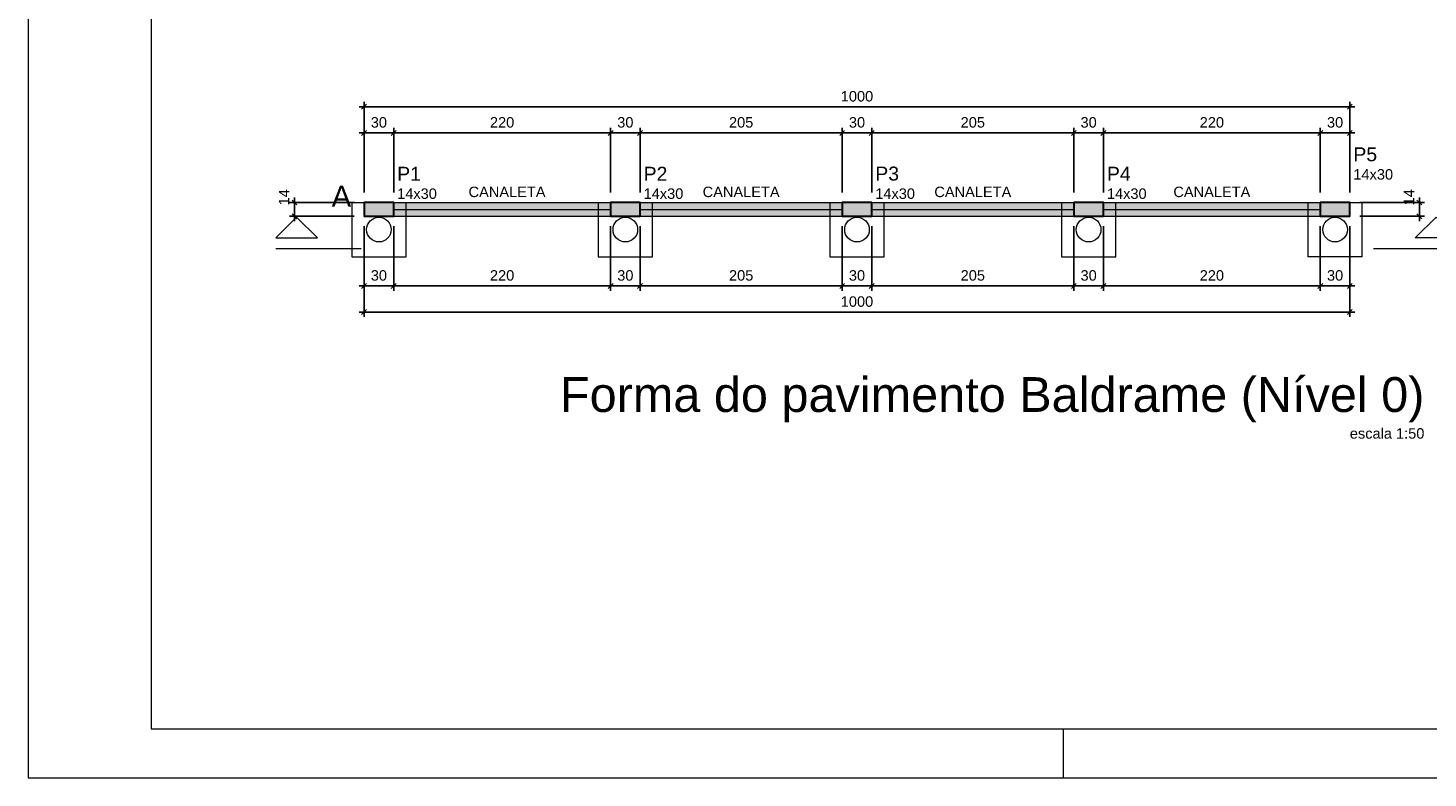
# Model space of a CAD drawing. Header units: millimetres. Extents: x 37.1 to 121.2, y 27.3 to 86.7.
# Tile 1 of 30: x 37.1 to 65.5, y 27.3 to 42.5. Entities that reach past the tile are written whole.
import ezdxf

# ---------------------------------------------------------------- set-up
doc = ezdxf.new("R2010")
doc.units = ezdxf.units.MM
doc.header["$MEASUREMENT"] = 0
doc.linetypes.add('DOT', pattern=[6.35, 0, -6.35])
doc.layers.get('0').update_dxf_attribs({"lineweight": 5})
for name, color, linetype, lineweight in [('FO-Cortes', 7, 'Continuous', 5), ('FO-Cotas', 5, 'Continuous', 5), ('FO-Eixos', 5, 'Continuous', 5), ('FO-Estacas dos blocos', 1, 'Continuous', 20), ('FO-Hachura pilar que passa', 19, 'Continuous', 5), ('FO-Hachura viga', 43, 'Continuous', 5), ('FO-Pilares', 7, 'Continuous', 30), ('FO-Seção das fundações', 7, 'Continuous', 5), ('FO-Textos das vigas', 7, 'Continuous', 5), ('FO-Textos dos pilares', 7, 'Continuous', 5), ('FO-Títulos', 1, 'Continuous', 20), ('FO-Vigas', 1, 'Continuous', 20), ('PRANCHA 01', 7, 'Continuous', 20)]:
    doc.layers.add(name, color=color, linetype=linetype, lineweight=lineweight)
doc.styles.add('Arial', font='arial.ttf')
doc.dimstyles.new('UM_50.000000', dxfattribs={"dimtxt": 0.18, "dimasz": 0.1, "dimexe": 0.1, "dimexo": 0.2, "dimgap": 0, "dimtad": 1, "dimtih": 1, "dimtoh": 1, "dimdec": 1, "dimlfac": 50, "dimzin": 0, "dimdsep": 46, "dimtxsty": 'Standard', "dimcen": 0.09, "dimdle": 0.1, "dimadec": 1, "dimazin": 2, "dimtfac": 1, "dimtdec": 4, "dimtofl": 0, "dimtmove": 0, "dimatfit": 3, "dimfxl": 1, "dimtolj": 1, "dimarcsym": 0})

# ---------------------------------------------------------------- blocks, each defined once
blk = doc.blocks.new('_Oblique')
at = {"color": 0, "linetype": 'ByBlock', "lineweight": -2}
blk.add_line((-0.5, -0.5), (0.5, 0.5), dxfattribs=at)
blk = doc.blocks.new('*D226')
at = {"layer": 'Defpoints', "color": 0, "transparency": 16777216}
for p in [(44.496, 40.347), (43.896, 38.935), (44.496, 38.935)]:
    blk.add_point(p, dxfattribs=at)
at = {"layer": 'FO-Cotas', "color": 0, "lineweight": -2, "transparency": 16777216}
for p, q in [((43.796, 40.347), (44.596, 40.347)), ((43.896, 39.135), (43.896, 40.447)), ((44.496, 39.135), (44.496, 40.447))]:
    blk.add_line(p, q, dxfattribs=at)
at = {"layer": 'FO-Cotas', "color": 0, "lineweight": -2, "transparency": 16777216, "xscale": 0.1, "yscale": 0.1, "zscale": 0.1, "rotation": 180}
blk.add_blockref('_Oblique', (43.896, 40.347), dxfattribs=at)
at = {"layer": 'FO-Cotas', "color": 0, "lineweight": -2, "transparency": 16777216, "xscale": 0.1, "yscale": 0.1, "zscale": 0.1}
blk.add_blockref('_Oblique', (44.496, 40.347), dxfattribs=at)
at = {"layer": 'FO-Cotas', "transparency": 16777216, "insert": (44.196, 40.559), "char_height": 0.2118, "attachment_point": 5, "rotation": 0.0057, "style": 'Arial'}
blk.add_mtext('\\A1;30', dxfattribs=at)
blk = doc.blocks.new('*D227')
at = {"layer": 'Defpoints', "color": 0, "transparency": 16777216}
for p in [(48.896, 40.347), (44.496, 38.935), (48.896, 38.935)]:
    blk.add_point(p, dxfattribs=at)
at = {"layer": 'FO-Cotas', "color": 0, "lineweight": -2, "transparency": 16777216}
for p, q in [((44.396, 40.347), (48.996, 40.347)), ((44.496, 39.135), (44.496, 40.447)), ((48.896, 39.135), (48.896, 40.447))]:
    blk.add_line(p, q, dxfattribs=at)
at = {"layer": 'FO-Cotas', "color": 0, "lineweight": -2, "transparency": 16777216, "xscale": 0.1, "yscale": 0.1, "zscale": 0.1, "rotation": 180}
blk.add_blockref('_Oblique', (44.496, 40.347), dxfattribs=at)
at = {"layer": 'FO-Cotas', "color": 0, "lineweight": -2, "transparency": 16777216, "xscale": 0.1, "yscale": 0.1, "zscale": 0.1}
blk.add_blockref('_Oblique', (48.896, 40.347), dxfattribs=at)
at = {"layer": 'FO-Cotas', "transparency": 16777216, "insert": (46.696, 40.559), "char_height": 0.2118, "attachment_point": 5, "rotation": 0.0057, "style": 'Arial'}
blk.add_mtext('\\A1;220', dxfattribs=at)
blk = doc.blocks.new('*D228')
at = {"layer": 'Defpoints', "color": 0, "transparency": 16777216}
for p in [(49.496, 40.347), (48.896, 38.935), (49.496, 38.935)]:
    blk.add_point(p, dxfattribs=at)
at = {"layer": 'FO-Cotas', "color": 0, "lineweight": -2, "transparency": 16777216}
for p, q in [((48.796, 40.347), (49.596, 40.347)), ((48.896, 39.135), (48.896, 40.447)), ((49.496, 39.135), (49.496, 40.447))]:
    blk.add_line(p, q, dxfattribs=at)
at = {"layer": 'FO-Cotas', "color": 0, "lineweight": -2, "transparency": 16777216, "xscale": 0.1, "yscale": 0.1, "zscale": 0.1, "rotation": 180}
blk.add_blockref('_Oblique', (48.896, 40.347), dxfattribs=at)
at = {"layer": 'FO-Cotas', "color": 0, "lineweight": -2, "transparency": 16777216, "xscale": 0.1, "yscale": 0.1, "zscale": 0.1}
blk.add_blockref('_Oblique', (49.496, 40.347), dxfattribs=at)
at = {"layer": 'FO-Cotas', "transparency": 16777216, "insert": (49.196, 40.559), "char_height": 0.2118, "attachment_point": 5, "rotation": 0.0057, "style": 'Arial'}
blk.add_mtext('\\A1;30', dxfattribs=at)
blk = doc.blocks.new('*D229')
at = {"layer": 'Defpoints', "color": 0, "transparency": 16777216}
for p in [(53.596, 40.347), (49.496, 38.935), (53.596, 38.935)]:
    blk.add_point(p, dxfattribs=at)
at = {"layer": 'FO-Cotas', "color": 0, "lineweight": -2, "transparency": 16777216}
for p, q in [((49.396, 40.347), (53.696, 40.347)), ((49.496, 39.135), (49.496, 40.447)), ((53.596, 39.135), (53.596, 40.447))]:
    blk.add_line(p, q, dxfattribs=at)
at = {"layer": 'FO-Cotas', "color": 0, "lineweight": -2, "transparency": 16777216, "xscale": 0.1, "yscale": 0.1, "zscale": 0.1, "rotation": 180}
blk.add_blockref('_Oblique', (49.496, 40.347), dxfattribs=at)
at = {"layer": 'FO-Cotas', "color": 0, "lineweight": -2, "transparency": 16777216, "xscale": 0.1, "yscale": 0.1, "zscale": 0.1}
blk.add_blockref('_Oblique', (53.596, 40.347), dxfattribs=at)
at = {"layer": 'FO-Cotas', "transparency": 16777216, "insert": (51.546, 40.559), "char_height": 0.2118, "attachment_point": 5, "rotation": 0.0057, "style": 'Arial'}
blk.add_mtext('\\A1;205', dxfattribs=at)
blk = doc.blocks.new('*D230')
at = {"layer": 'Defpoints', "color": 0, "transparency": 16777216}
for p in [(54.196, 40.347), (53.596, 38.935), (54.196, 38.935)]:
    blk.add_point(p, dxfattribs=at)
at = {"layer": 'FO-Cotas', "color": 0, "lineweight": -2, "transparency": 16777216}
for p, q in [((53.496, 40.347), (54.296, 40.347)), ((53.596, 39.135), (53.596, 40.447)), ((54.196, 39.135), (54.196, 40.447))]:
    blk.add_line(p, q, dxfattribs=at)
at = {"layer": 'FO-Cotas', "color": 0, "lineweight": -2, "transparency": 16777216, "xscale": 0.1, "yscale": 0.1, "zscale": 0.1, "rotation": 180}
blk.add_blockref('_Oblique', (53.596, 40.347), dxfattribs=at)
at = {"layer": 'FO-Cotas', "color": 0, "lineweight": -2, "transparency": 16777216, "xscale": 0.1, "yscale": 0.1, "zscale": 0.1}
blk.add_blockref('_Oblique', (54.196, 40.347), dxfattribs=at)
at = {"layer": 'FO-Cotas', "transparency": 16777216, "insert": (53.896, 40.559), "char_height": 0.2118, "attachment_point": 5, "rotation": 0.0057, "style": 'Arial'}
blk.add_mtext('\\A1;30', dxfattribs=at)
blk = doc.blocks.new('*D231')
at = {"layer": 'Defpoints', "color": 0, "transparency": 16777216}
for p in [(58.296, 40.347), (54.196, 38.935), (58.296, 38.935)]:
    blk.add_point(p, dxfattribs=at)
at = {"layer": 'FO-Cotas', "color": 0, "lineweight": -2, "transparency": 16777216}
for p, q in [((54.096, 40.347), (58.396, 40.347)), ((54.196, 39.135), (54.196, 40.447)), ((58.296, 39.135), (58.296, 40.447))]:
    blk.add_line(p, q, dxfattribs=at)
at = {"layer": 'FO-Cotas', "color": 0, "lineweight": -2, "transparency": 16777216, "xscale": 0.1, "yscale": 0.1, "zscale": 0.1, "rotation": 180}
blk.add_blockref('_Oblique', (54.196, 40.347), dxfattribs=at)
at = {"layer": 'FO-Cotas', "color": 0, "lineweight": -2, "transparency": 16777216, "xscale": 0.1, "yscale": 0.1, "zscale": 0.1}
blk.add_blockref('_Oblique', (58.296, 40.347), dxfattribs=at)
at = {"layer": 'FO-Cotas', "transparency": 16777216, "insert": (56.246, 40.559), "char_height": 0.2118, "attachment_point": 5, "rotation": 0.0057, "style": 'Arial'}
blk.add_mtext('\\A1;205', dxfattribs=at)
blk = doc.blocks.new('*D232')
at = {"layer": 'Defpoints', "color": 0, "transparency": 16777216}
for p in [(58.896, 40.347), (58.296, 38.935), (58.896, 38.935)]:
    blk.add_point(p, dxfattribs=at)
at = {"layer": 'FO-Cotas', "color": 0, "lineweight": -2, "transparency": 16777216}
for p, q in [((58.196, 40.347), (58.996, 40.347)), ((58.296, 39.135), (58.296, 40.447)), ((58.896, 39.135), (58.896, 40.447))]:
    blk.add_line(p, q, dxfattribs=at)
at = {"layer": 'FO-Cotas', "color": 0, "lineweight": -2, "transparency": 16777216, "xscale": 0.1, "yscale": 0.1, "zscale": 0.1, "rotation": 180}
blk.add_blockref('_Oblique', (58.296, 40.347), dxfattribs=at)
at = {"layer": 'FO-Cotas', "color": 0, "lineweight": -2, "transparency": 16777216, "xscale": 0.1, "yscale": 0.1, "zscale": 0.1}
blk.add_blockref('_Oblique', (58.896, 40.347), dxfattribs=at)
at = {"layer": 'FO-Cotas', "transparency": 16777216, "insert": (58.596, 40.559), "char_height": 0.2118, "attachment_point": 5, "rotation": 0.0057, "style": 'Arial'}
blk.add_mtext('\\A1;30', dxfattribs=at)
blk = doc.blocks.new('*D233')
at = {"layer": 'Defpoints', "color": 0, "transparency": 16777216}
for p in [(63.296, 40.347), (58.896, 38.935), (63.296, 38.935)]:
    blk.add_point(p, dxfattribs=at)
at = {"layer": 'FO-Cotas', "color": 0, "lineweight": -2, "transparency": 16777216}
for p, q in [((58.796, 40.347), (63.396, 40.347)), ((58.896, 39.135), (58.896, 40.447)), ((63.296, 39.135), (63.296, 40.447))]:
    blk.add_line(p, q, dxfattribs=at)
at = {"layer": 'FO-Cotas', "color": 0, "lineweight": -2, "transparency": 16777216, "xscale": 0.1, "yscale": 0.1, "zscale": 0.1, "rotation": 180}
blk.add_blockref('_Oblique', (58.896, 40.347), dxfattribs=at)
at = {"layer": 'FO-Cotas', "color": 0, "lineweight": -2, "transparency": 16777216, "xscale": 0.1, "yscale": 0.1, "zscale": 0.1}
blk.add_blockref('_Oblique', (63.296, 40.347), dxfattribs=at)
at = {"layer": 'FO-Cotas', "transparency": 16777216, "insert": (61.096, 40.559), "char_height": 0.2118, "attachment_point": 5, "rotation": 0.0057, "style": 'Arial'}
blk.add_mtext('\\A1;220', dxfattribs=at)
blk = doc.blocks.new('*D234')
at = {"layer": 'Defpoints', "color": 0, "transparency": 16777216}
for p in [(63.896, 40.347), (63.296, 38.935), (63.896, 38.935)]:
    blk.add_point(p, dxfattribs=at)
at = {"layer": 'FO-Cotas', "color": 0, "lineweight": -2, "transparency": 16777216}
for p, q in [((63.196, 40.347), (63.996, 40.347)), ((63.296, 39.135), (63.296, 40.447)), ((63.896, 39.135), (63.896, 40.447))]:
    blk.add_line(p, q, dxfattribs=at)
at = {"layer": 'FO-Cotas', "color": 0, "lineweight": -2, "transparency": 16777216, "xscale": 0.1, "yscale": 0.1, "zscale": 0.1, "rotation": 180}
blk.add_blockref('_Oblique', (63.296, 40.347), dxfattribs=at)
at = {"layer": 'FO-Cotas', "color": 0, "lineweight": -2, "transparency": 16777216, "xscale": 0.1, "yscale": 0.1, "zscale": 0.1}
blk.add_blockref('_Oblique', (63.896, 40.347), dxfattribs=at)
at = {"layer": 'FO-Cotas', "transparency": 16777216, "insert": (63.596, 40.559), "char_height": 0.2118, "attachment_point": 5, "rotation": 0.0057, "style": 'Arial'}
blk.add_mtext('\\A1;30', dxfattribs=at)
blk = doc.blocks.new('*D235')
at = {"layer": 'Defpoints', "color": 0, "transparency": 16777216}
for p in [(63.896, 40.877), (43.896, 38.935), (63.896, 38.935)]:
    blk.add_point(p, dxfattribs=at)
at = {"layer": 'FO-Cotas', "color": 0, "lineweight": -2, "transparency": 16777216}
for p, q in [((43.896, 39.135), (43.896, 40.977)), ((63.896, 39.135), (63.896, 40.977)), ((43.796, 40.877), (63.996, 40.877))]:
    blk.add_line(p, q, dxfattribs=at)
at = {"layer": 'FO-Cotas', "color": 0, "lineweight": -2, "transparency": 16777216, "xscale": 0.1, "yscale": 0.1, "zscale": 0.1, "rotation": 180}
blk.add_blockref('_Oblique', (43.896, 40.877), dxfattribs=at)
at = {"layer": 'FO-Cotas', "color": 0, "lineweight": -2, "transparency": 16777216, "xscale": 0.1, "yscale": 0.1, "zscale": 0.1}
blk.add_blockref('_Oblique', (63.896, 40.877), dxfattribs=at)
at = {"layer": 'FO-Cotas', "transparency": 16777216, "insert": (53.896, 41.088), "char_height": 0.2118, "attachment_point": 5, "rotation": 0.0057, "style": 'Arial'}
blk.add_mtext('\\A1;1000', dxfattribs=at)
blk = doc.blocks.new('*D236')
at = {"layer": 'Defpoints', "color": 0, "transparency": 16777216}
for p in [(43.896, 38.655), (44.496, 38.655), (44.496, 37.243)]:
    blk.add_point(p, dxfattribs=at)
at = {"layer": 'FO-Cotas', "color": 0, "lineweight": -2, "transparency": 16777216}
for p, q in [((43.896, 38.455), (43.896, 37.143)), ((44.496, 38.455), (44.496, 37.143)), ((43.796, 37.243), (44.596, 37.243))]:
    blk.add_line(p, q, dxfattribs=at)
at = {"layer": 'FO-Cotas', "color": 0, "lineweight": -2, "transparency": 16777216, "xscale": 0.1, "yscale": 0.1, "zscale": 0.1, "rotation": 180}
blk.add_blockref('_Oblique', (43.896, 37.243), dxfattribs=at)
at = {"layer": 'FO-Cotas', "color": 0, "lineweight": -2, "transparency": 16777216, "xscale": 0.1, "yscale": 0.1, "zscale": 0.1}
blk.add_blockref('_Oblique', (44.496, 37.243), dxfattribs=at)
at = {"layer": 'FO-Cotas', "transparency": 16777216, "insert": (44.196, 37.455), "char_height": 0.2118, "attachment_point": 5, "rotation": 0.0057, "style": 'Arial'}
blk.add_mtext('\\A1;30', dxfattribs=at)
blk = doc.blocks.new('*D237')
at = {"layer": 'Defpoints', "color": 0, "transparency": 16777216}
for p in [(44.496, 38.655), (48.896, 38.655), (48.896, 37.243)]:
    blk.add_point(p, dxfattribs=at)
at = {"layer": 'FO-Cotas', "color": 0, "lineweight": -2, "transparency": 16777216}
for p, q in [((44.496, 38.455), (44.496, 37.143)), ((48.896, 38.455), (48.896, 37.143)), ((44.396, 37.243), (48.996, 37.243))]:
    blk.add_line(p, q, dxfattribs=at)
at = {"layer": 'FO-Cotas', "color": 0, "lineweight": -2, "transparency": 16777216, "xscale": 0.1, "yscale": 0.1, "zscale": 0.1, "rotation": 180}
blk.add_blockref('_Oblique', (44.496, 37.243), dxfattribs=at)
at = {"layer": 'FO-Cotas', "color": 0, "lineweight": -2, "transparency": 16777216, "xscale": 0.1, "yscale": 0.1, "zscale": 0.1}
blk.add_blockref('_Oblique', (48.896, 37.243), dxfattribs=at)
at = {"layer": 'FO-Cotas', "transparency": 16777216, "insert": (46.696, 37.455), "char_height": 0.2118, "attachment_point": 5, "rotation": 0.0057, "style": 'Arial'}
blk.add_mtext('\\A1;220', dxfattribs=at)
blk = doc.blocks.new('*D238')
at = {"layer": 'Defpoints', "color": 0, "transparency": 16777216}
for p in [(48.896, 38.655), (49.496, 38.655), (49.496, 37.243)]:
    blk.add_point(p, dxfattribs=at)
at = {"layer": 'FO-Cotas', "color": 0, "lineweight": -2, "transparency": 16777216}
for p, q in [((48.896, 38.455), (48.896, 37.143)), ((49.496, 38.455), (49.496, 37.143)), ((48.796, 37.243), (49.596, 37.243))]:
    blk.add_line(p, q, dxfattribs=at)
at = {"layer": 'FO-Cotas', "color": 0, "lineweight": -2, "transparency": 16777216, "xscale": 0.1, "yscale": 0.1, "zscale": 0.1, "rotation": 180}
blk.add_blockref('_Oblique', (48.896, 37.243), dxfattribs=at)
at = {"layer": 'FO-Cotas', "color": 0, "lineweight": -2, "transparency": 16777216, "xscale": 0.1, "yscale": 0.1, "zscale": 0.1}
blk.add_blockref('_Oblique', (49.496, 37.243), dxfattribs=at)
at = {"layer": 'FO-Cotas', "transparency": 16777216, "insert": (49.196, 37.455), "char_height": 0.2118, "attachment_point": 5, "rotation": 0.0057, "style": 'Arial'}
blk.add_mtext('\\A1;30', dxfattribs=at)
blk = doc.blocks.new('*D239')
at = {"layer": 'Defpoints', "color": 0, "transparency": 16777216}
for p in [(49.496, 38.655), (53.596, 38.655), (53.596, 37.243)]:
    blk.add_point(p, dxfattribs=at)
at = {"layer": 'FO-Cotas', "color": 0, "lineweight": -2, "transparency": 16777216}
for p, q in [((49.496, 38.455), (49.496, 37.143)), ((53.596, 38.455), (53.596, 37.143)), ((49.396, 37.243), (53.696, 37.243))]:
    blk.add_line(p, q, dxfattribs=at)
at = {"layer": 'FO-Cotas', "color": 0, "lineweight": -2, "transparency": 16777216, "xscale": 0.1, "yscale": 0.1, "zscale": 0.1, "rotation": 180}
blk.add_blockref('_Oblique', (49.496, 37.243), dxfattribs=at)
at = {"layer": 'FO-Cotas', "color": 0, "lineweight": -2, "transparency": 16777216, "xscale": 0.1, "yscale": 0.1, "zscale": 0.1}
blk.add_blockref('_Oblique', (53.596, 37.243), dxfattribs=at)
at = {"layer": 'FO-Cotas', "transparency": 16777216, "insert": (51.546, 37.455), "char_height": 0.2118, "attachment_point": 5, "rotation": 0.0057, "style": 'Arial'}
blk.add_mtext('\\A1;205', dxfattribs=at)
blk = doc.blocks.new('*D240')
at = {"layer": 'Defpoints', "color": 0, "transparency": 16777216}
for p in [(53.596, 38.655), (54.196, 38.655), (54.196, 37.243)]:
    blk.add_point(p, dxfattribs=at)
at = {"layer": 'FO-Cotas', "color": 0, "lineweight": -2, "transparency": 16777216}
for p, q in [((53.596, 38.455), (53.596, 37.143)), ((54.196, 38.455), (54.196, 37.143)), ((53.496, 37.243), (54.296, 37.243))]:
    blk.add_line(p, q, dxfattribs=at)
at = {"layer": 'FO-Cotas', "color": 0, "lineweight": -2, "transparency": 16777216, "xscale": 0.1, "yscale": 0.1, "zscale": 0.1, "rotation": 180}
blk.add_blockref('_Oblique', (53.596, 37.243), dxfattribs=at)
at = {"layer": 'FO-Cotas', "color": 0, "lineweight": -2, "transparency": 16777216, "xscale": 0.1, "yscale": 0.1, "zscale": 0.1}
blk.add_blockref('_Oblique', (54.196, 37.243), dxfattribs=at)
at = {"layer": 'FO-Cotas', "transparency": 16777216, "insert": (53.896, 37.455), "char_height": 0.2118, "attachment_point": 5, "rotation": 0.0057, "style": 'Arial'}
blk.add_mtext('\\A1;30', dxfattribs=at)
blk = doc.blocks.new('*D241')
at = {"layer": 'Defpoints', "color": 0, "transparency": 16777216}
for p in [(54.196, 38.655), (58.296, 38.655), (58.296, 37.243)]:
    blk.add_point(p, dxfattribs=at)
at = {"layer": 'FO-Cotas', "color": 0, "lineweight": -2, "transparency": 16777216}
for p, q in [((54.196, 38.455), (54.196, 37.143)), ((58.296, 38.455), (58.296, 37.143)), ((54.096, 37.243), (58.396, 37.243))]:
    blk.add_line(p, q, dxfattribs=at)
at = {"layer": 'FO-Cotas', "color": 0, "lineweight": -2, "transparency": 16777216, "xscale": 0.1, "yscale": 0.1, "zscale": 0.1, "rotation": 180}
blk.add_blockref('_Oblique', (54.196, 37.243), dxfattribs=at)
at = {"layer": 'FO-Cotas', "color": 0, "lineweight": -2, "transparency": 16777216, "xscale": 0.1, "yscale": 0.1, "zscale": 0.1}
blk.add_blockref('_Oblique', (58.296, 37.243), dxfattribs=at)
at = {"layer": 'FO-Cotas', "transparency": 16777216, "insert": (56.246, 37.455), "char_height": 0.2118, "attachment_point": 5, "rotation": 0.0057, "style": 'Arial'}
blk.add_mtext('\\A1;205', dxfattribs=at)
blk = doc.blocks.new('*D242')
at = {"layer": 'Defpoints', "color": 0, "transparency": 16777216}
for p in [(58.296, 38.655), (58.896, 38.655), (58.896, 37.243)]:
    blk.add_point(p, dxfattribs=at)
at = {"layer": 'FO-Cotas', "color": 0, "lineweight": -2, "transparency": 16777216}
for p, q in [((58.296, 38.455), (58.296, 37.143)), ((58.896, 38.455), (58.896, 37.143)), ((58.196, 37.243), (58.996, 37.243))]:
    blk.add_line(p, q, dxfattribs=at)
at = {"layer": 'FO-Cotas', "color": 0, "lineweight": -2, "transparency": 16777216, "xscale": 0.1, "yscale": 0.1, "zscale": 0.1, "rotation": 180}
blk.add_blockref('_Oblique', (58.296, 37.243), dxfattribs=at)
at = {"layer": 'FO-Cotas', "color": 0, "lineweight": -2, "transparency": 16777216, "xscale": 0.1, "yscale": 0.1, "zscale": 0.1}
blk.add_blockref('_Oblique', (58.896, 37.243), dxfattribs=at)
at = {"layer": 'FO-Cotas', "transparency": 16777216, "insert": (58.596, 37.455), "char_height": 0.2118, "attachment_point": 5, "rotation": 0.0057, "style": 'Arial'}
blk.add_mtext('\\A1;30', dxfattribs=at)
blk = doc.blocks.new('*D243')
at = {"layer": 'Defpoints', "color": 0, "transparency": 16777216}
for p in [(58.896, 38.655), (63.296, 38.655), (63.296, 37.243)]:
    blk.add_point(p, dxfattribs=at)
at = {"layer": 'FO-Cotas', "color": 0, "lineweight": -2, "transparency": 16777216}
for p, q in [((58.896, 38.455), (58.896, 37.143)), ((63.296, 38.455), (63.296, 37.143)), ((58.796, 37.243), (63.396, 37.243))]:
    blk.add_line(p, q, dxfattribs=at)
at = {"layer": 'FO-Cotas', "color": 0, "lineweight": -2, "transparency": 16777216, "xscale": 0.1, "yscale": 0.1, "zscale": 0.1, "rotation": 180}
blk.add_blockref('_Oblique', (58.896, 37.243), dxfattribs=at)
at = {"layer": 'FO-Cotas', "color": 0, "lineweight": -2, "transparency": 16777216, "xscale": 0.1, "yscale": 0.1, "zscale": 0.1}
blk.add_blockref('_Oblique', (63.296, 37.243), dxfattribs=at)
at = {"layer": 'FO-Cotas', "transparency": 16777216, "insert": (61.096, 37.455), "char_height": 0.2118, "attachment_point": 5, "rotation": 0.0057, "style": 'Arial'}
blk.add_mtext('\\A1;220', dxfattribs=at)
blk = doc.blocks.new('*D244')
at = {"layer": 'Defpoints', "color": 0, "transparency": 16777216}
for p in [(63.296, 38.655), (63.896, 38.655), (63.896, 37.243)]:
    blk.add_point(p, dxfattribs=at)
at = {"layer": 'FO-Cotas', "color": 0, "lineweight": -2, "transparency": 16777216}
for p, q in [((63.296, 38.455), (63.296, 37.143)), ((63.896, 38.455), (63.896, 37.143)), ((63.196, 37.243), (63.996, 37.243))]:
    blk.add_line(p, q, dxfattribs=at)
at = {"layer": 'FO-Cotas', "color": 0, "lineweight": -2, "transparency": 16777216, "xscale": 0.1, "yscale": 0.1, "zscale": 0.1, "rotation": 180}
blk.add_blockref('_Oblique', (63.296, 37.243), dxfattribs=at)
at = {"layer": 'FO-Cotas', "color": 0, "lineweight": -2, "transparency": 16777216, "xscale": 0.1, "yscale": 0.1, "zscale": 0.1}
blk.add_blockref('_Oblique', (63.896, 37.243), dxfattribs=at)
at = {"layer": 'FO-Cotas', "transparency": 16777216, "insert": (63.596, 37.455), "char_height": 0.2118, "attachment_point": 5, "rotation": 0.0057, "style": 'Arial'}
blk.add_mtext('\\A1;30', dxfattribs=at)
blk = doc.blocks.new('*D245')
at = {"layer": 'Defpoints', "color": 0, "transparency": 16777216}
for p in [(43.896, 38.655), (63.896, 38.655), (63.896, 36.714)]:
    blk.add_point(p, dxfattribs=at)
at = {"layer": 'FO-Cotas', "color": 0, "lineweight": -2, "transparency": 16777216}
for p, q in [((43.896, 38.455), (43.896, 36.614)), ((63.896, 38.455), (63.896, 36.614)), ((43.796, 36.714), (63.996, 36.714))]:
    blk.add_line(p, q, dxfattribs=at)
at = {"layer": 'FO-Cotas', "color": 0, "lineweight": -2, "transparency": 16777216, "xscale": 0.1, "yscale": 0.1, "zscale": 0.1, "rotation": 180}
blk.add_blockref('_Oblique', (43.896, 36.714), dxfattribs=at)
at = {"layer": 'FO-Cotas', "color": 0, "lineweight": -2, "transparency": 16777216, "xscale": 0.1, "yscale": 0.1, "zscale": 0.1}
blk.add_blockref('_Oblique', (63.896, 36.714), dxfattribs=at)
at = {"layer": 'FO-Cotas', "transparency": 16777216, "insert": (53.896, 36.925), "char_height": 0.2118, "attachment_point": 5, "rotation": 0.0057, "style": 'Arial'}
blk.add_mtext('\\A1;1000', dxfattribs=at)
blk = doc.blocks.new('*D246')
at = {"layer": 'Defpoints', "color": 0, "transparency": 16777216}
for p in [(42.484, 38.935), (43.896, 38.935), (43.896, 38.655)]:
    blk.add_point(p, dxfattribs=at)
at = {"layer": 'FO-Cotas', "color": 0, "lineweight": -2, "transparency": 16777216}
for p, q in [((43.696, 38.935), (42.384, 38.935)), ((42.484, 38.555), (42.484, 39.035)), ((43.696, 38.655), (42.384, 38.655))]:
    blk.add_line(p, q, dxfattribs=at)
at = {"layer": 'FO-Cotas', "color": 0, "lineweight": -2, "transparency": 16777216, "xscale": 0.1, "yscale": 0.1, "zscale": 0.1}
for p, rotation in [((42.484, 38.935), 90), ((42.484, 38.655), 270)]:
    blk.add_blockref('_Oblique', p, dxfattribs=dict(at, rotation=rotation))
at = {"layer": 'FO-Cotas', "transparency": 16777216, "insert": (42.272, 39.041), "char_height": 0.2118, "attachment_point": 5, "rotation": 90, "style": 'Arial'}
blk.add_mtext('\\A1;14', dxfattribs=at)
blk = doc.blocks.new('*D247')
at = {"layer": 'Defpoints', "color": 0, "transparency": 16777216}
for p in [(63.896, 38.935), (65.308, 38.935), (63.896, 38.655)]:
    blk.add_point(p, dxfattribs=at)
at = {"layer": 'FO-Cotas', "color": 0, "lineweight": -2, "transparency": 16777216}
for p, q in [((64.096, 38.935), (65.408, 38.935)), ((65.308, 38.555), (65.308, 39.035)), ((64.096, 38.655), (65.408, 38.655))]:
    blk.add_line(p, q, dxfattribs=at)
at = {"layer": 'FO-Cotas', "color": 0, "lineweight": -2, "transparency": 16777216, "xscale": 0.1, "yscale": 0.1, "zscale": 0.1}
for p, rotation in [((65.308, 38.935), 90), ((65.308, 38.655), 270)]:
    blk.add_blockref('_Oblique', p, dxfattribs=dict(at, rotation=rotation))
at = {"layer": 'FO-Cotas', "transparency": 16777216, "insert": (65.096, 39.041), "char_height": 0.2118, "attachment_point": 5, "rotation": 90, "style": 'Arial'}
blk.add_mtext('\\A1;14', dxfattribs=at)

msp = doc.modelspace()

# ---------------------------------------------------------------- hatches: boundary and pattern name
at = {"layer": 'FO-Hachura pilar que passa', "linetype": 'Continuous'}
for points in [[(44.4962, 38.6552), (44.4962, 38.7952), (44.4962, 38.9352), (44.1962, 38.9352), (43.8962, 38.9352), (43.8962, 38.7952), (43.8962, 38.6552), (44.1962, 38.6552)], [(49.4962, 38.6552), (49.4962, 38.7952), (49.4962, 38.9352), (49.1962, 38.9352), (48.8962, 38.9352), (48.8962, 38.7952), (48.8962, 38.6552), (49.1962, 38.6552)], [(54.1962, 38.6552), (54.1962, 38.7952), (54.1962, 38.9352), (53.8962, 38.9352), (53.5962, 38.9352), (53.5962, 38.7952), (53.5962, 38.6552), (53.8962, 38.6552)], [(58.8962, 38.6552), (58.8962, 38.7952), (58.8962, 38.9352), (58.5962, 38.9352), (58.2962, 38.9352), (58.2962, 38.7952), (58.2962, 38.6552), (58.5962, 38.6552)], [(63.2962, 38.9352), (63.2962, 38.7952), (63.2962, 38.6552), (63.5962, 38.6552), (63.8962, 38.6552), (63.8962, 38.7952), (63.8962, 38.9352), (63.5962, 38.9352)]]:
    msp.add_hatch(color=256, dxfattribs=at).paths.add_polyline_path(points)
at = {"layer": 'FO-Hachura viga', "linetype": 'Continuous'}
for points in [[(48.8962, 38.6552), (48.8962, 38.6552), (48.8962, 38.9352), (44.4962, 38.9352), (44.4962, 38.6552), (48.8962, 38.6552)], [(53.5962, 38.6552), (53.5962, 38.6552), (53.5962, 38.9352), (49.4962, 38.9352), (49.4962, 38.6552), (53.5962, 38.6552)], [(58.2962, 38.6552), (58.2962, 38.6552), (58.2962, 38.9352), (54.1962, 38.9352), (54.1962, 38.6552), (58.2962, 38.6552)], [(58.8962, 38.9352), (58.8962, 38.9352), (58.8962, 38.6552), (63.2962, 38.6552), (63.2962, 38.9352), (58.8962, 38.9352)]]:
    msp.add_hatch(color=256, dxfattribs=at).paths.add_polyline_path(points)

# ---------------------------------------------------------------- linework, layer by layer
at = {"layer": 'FO-Cortes'}
for p, q in [((42.1035, 38.0043), (43.8367, 38.0043)), ((64.3745, 38.0043), (66.0689, 38.0043))]:
    msp.add_line(p, q, dxfattribs=at)
at = {"layer": 'FO-Cortes', "linetype": 'Continuous'}
for points in [[(42.1035, 38.2161), (42.9507, 38.2161), (42.5271, 38.6397), (42.1035, 38.2161)], [(66.0689, 38.2161), (65.2217, 38.2161), (65.6453, 38.6397), (66.0689, 38.2161)]]:
    msp.add_lwpolyline(points, close=True, dxfattribs=at)
at = {"layer": 'FO-Eixos'}
for p, q in [((44.4962, 38.7952), (48.8962, 38.7952)), ((49.4962, 38.7952), (53.5962, 38.7952)), ((54.1962, 38.7952), (58.2962, 38.7952)), ((58.8962, 38.7952), (63.2962, 38.7952))]:
    msp.add_line(p, q, dxfattribs=at)
at = {"layer": 'FO-Estacas dos blocos'}
for centre in [(44.1962, 38.3852), (49.1962, 38.3852), (53.8962, 38.3852), (58.5962, 38.3852), (63.5962, 38.3852)]:
    msp.add_circle(centre, 0.25, dxfattribs=at)
at = {"layer": 'FO-Pilares'}
for points in [[(44.4962, 38.6552), (44.4962, 38.7952), (44.4962, 38.9352), (44.1962, 38.9352), (43.8962, 38.9352), (43.8962, 38.7952), (43.8962, 38.6552), (44.1962, 38.6552), (44.4962, 38.6552)], [(49.4962, 38.6552), (49.4962, 38.7952), (49.4962, 38.9352), (49.1962, 38.9352), (48.8962, 38.9352), (48.8962, 38.7952), (48.8962, 38.6552), (49.1962, 38.6552), (49.4962, 38.6552)], [(54.1962, 38.6552), (54.1962, 38.7952), (54.1962, 38.9352), (53.8962, 38.9352), (53.5962, 38.9352), (53.5962, 38.7952), (53.5962, 38.6552), (53.8962, 38.6552), (54.1962, 38.6552)], [(58.8962, 38.6552), (58.8962, 38.7952), (58.8962, 38.9352), (58.5962, 38.9352), (58.2962, 38.9352), (58.2962, 38.7952), (58.2962, 38.6552), (58.5962, 38.6552), (58.8962, 38.6552)], [(63.2962, 38.9352), (63.2962, 38.7952), (63.2962, 38.6552), (63.5962, 38.6552), (63.8962, 38.6552), (63.8962, 38.7952), (63.8962, 38.9352), (63.5962, 38.9352), (63.2962, 38.9352)]]:
    msp.add_lwpolyline(points, close=True, dxfattribs=at)
at = {"layer": 'FO-Seção das fundações'}
for points in [[(43.6462, 38.9352), (44.7462, 38.9352)], [(43.6462, 38.9352), (43.6462, 37.8352)], [(44.7462, 38.5252), (44.7462, 38.9352)], [(48.6462, 38.9352), (49.7462, 38.9352)], [(48.6462, 38.9352), (48.6462, 38.5252)], [(49.7462, 38.2452), (49.7462, 38.9352)], [(53.3462, 38.9352), (54.4462, 38.9352)], [(53.3462, 38.9352), (53.3462, 38.5252)], [(54.4462, 38.5252), (54.4462, 38.9352)], [(58.0462, 38.9352), (59.1462, 38.9352)], [(58.0462, 38.9352), (58.0462, 38.5252)], [(59.1462, 38.5252), (59.1462, 38.9352)], [(63.0462, 38.9352), (64.1462, 38.9352)], [(63.0462, 38.9352), (63.0462, 38.5252)], [(64.1462, 37.8352), (64.1462, 38.9352)], [(44.7462, 37.8352), (44.7462, 38.6552)], [(48.6462, 38.6552), (48.6462, 37.8352)], [(53.3462, 38.5252), (53.3462, 37.8352)], [(54.4462, 37.8352), (54.4462, 38.5645)], [(58.0462, 38.5662), (58.0462, 37.8352)], [(59.1462, 37.8352), (59.1462, 38.5252)], [(63.0462, 38.5252), (63.0462, 37.8352)], [(49.7462, 37.8352), (49.7462, 38.2452)], [(43.6462, 37.8352), (44.7462, 37.8352)], [(48.6462, 37.8352), (49.7462, 37.8352)], [(53.3462, 37.8352), (54.4462, 37.8352)], [(58.0462, 37.8352), (59.1462, 37.8352)], [(64.1462, 37.8352), (63.0462, 37.8352)]]:
    msp.add_lwpolyline(points, dxfattribs=at)
at = {"layer": 'FO-Vigas'}
for p, q in [((44.4962, 38.9352), (48.8962, 38.9352)), ((49.4962, 38.9352), (53.5962, 38.9352)), ((54.1962, 38.9352), (58.2962, 38.9352)), ((58.8962, 38.9352), (63.2962, 38.9352)), ((44.4962, 38.6552), (48.8962, 38.6552)), ((49.4962, 38.6552), (53.5962, 38.6552)), ((54.1962, 38.6552), (58.2962, 38.6552)), ((58.8962, 38.6552), (63.2962, 38.6552))]:
    msp.add_line(p, q, dxfattribs=at)
at = {"layer": 'PRANCHA 01'}
for points in [[(37.077, 27.2638), (121.177, 27.2638), (121.177, 86.6638), (37.077, 86.6638), (37.077, 27.2638)], [(58.077, 28.2638), (58.077, 27.2638)]]:
    msp.add_lwpolyline(points, dxfattribs=at)
msp.add_lwpolyline([(39.577, 28.2638), (120.177, 28.2638), (120.177, 85.6638), (39.577, 85.6638)], close=True, dxfattribs=at)

# ---------------------------------------------------------------- texts
at = {"layer": 'FO-Cortes', "linetype": 'DOT', "ltscale": 0.2, "insert": (43.4366, 38.8515), "char_height": 0.4236, "width": 0.783145, "attachment_point": 8, "line_spacing_factor": 0.798, "style": 'Arial'}
msp.add_mtext('A', dxfattribs=at)
at = {"layer": 'FO-Textos das vigas', "char_height": 0.2118, "width": 3.034258, "line_spacing_factor": 0.798, "style": 'Arial'}
for insert, attachment_point in [((47.5772, 39.0411), 9), ((51.5462, 39.0411), 8), ((56.2462, 39.0411), 8), ((61.0962, 39.0411), 8)]:
    msp.add_mtext('CANALETA', dxfattribs=dict(at, insert=insert, attachment_point=attachment_point))
at = {"layer": 'FO-Textos dos pilares', "attachment_point": 7, "line_spacing_factor": 0.798, "style": 'Arial'}
for s, insert, char_height, width in [('P5', (63.9668, 39.7674), 0.2824, 0.897593), ('P1', (44.5668, 39.3764), 0.2824, 0.897593), ('P2', (49.5668, 39.3764), 0.2824, 0.897593), ('P3', (54.2668, 39.3764), 0.2824, 0.897593), ('P4', (58.9668, 39.3764), 0.2824, 0.897593), ('14x30', (63.9668, 39.3967), 0.2118, 1.599543), ('14x30', (44.5668, 39.0058), 0.2118, 1.599543), ('14x30', (49.5668, 39.0058), 0.2118, 1.599543), ('14x30', (54.2668, 39.0058), 0.2118, 1.599543), ('14x30', (58.9668, 39.0058), 0.2118, 1.599543)]:
    msp.add_mtext(s, dxfattribs=dict(at, insert=insert, char_height=char_height, width=width))
at = {"layer": 'FO-Títulos', "attachment_point": 9, "line_spacing_factor": 0.798, "style": 'Arial'}
for s, insert, char_height, width in [('Forma do pavimento Baldrame (Nível 0)', (65.408, 34.4744), 0.706, 33.932876), ('escala 1:50', (65.4082, 34.1427), 0.2118, 3.002725)]:
    msp.add_mtext(s, dxfattribs=dict(at, insert=insert, char_height=char_height, width=width))

# ---------------------------------------------------------------- dimensions: what is measured, and where the dimension line sits
at = {"layer": 'FO-Cotas'}
for base, p1, p2, picture, middle in [((63.8962, 40.8767), (43.8962, 38.9352), (63.8962, 38.9352), '*D235', (53.8962, 41.0885)), ((44.4962, 40.3472), (43.8962, 38.9352), (44.4962, 38.9352), '*D226', (44.1962, 40.559)), ((48.8962, 40.3472), (44.4962, 38.9352), (48.8962, 38.9352), '*D227', (46.6962, 40.559)), ((49.4962, 40.3472), (48.8962, 38.9352), (49.4962, 38.9352), '*D228', (49.1962, 40.559)), ((53.5962, 40.3472), (49.4962, 38.9352), (53.5962, 38.9352), '*D229', (51.5462, 40.559)), ((54.1962, 40.3472), (53.5962, 38.9352), (54.1962, 38.9352), '*D230', (53.8962, 40.559)), ((58.2962, 40.3472), (54.1962, 38.9352), (58.2962, 38.9352), '*D231', (56.2462, 40.559)), ((58.8962, 40.3472), (58.2962, 38.9352), (58.8962, 38.9352), '*D232', (58.5962, 40.559)), ((63.2962, 40.3472), (58.8962, 38.9352), (63.2962, 38.9352), '*D233', (61.0962, 40.559)), ((63.8962, 40.3472), (63.2962, 38.9352), (63.8962, 38.9352), '*D234', (63.5962, 40.559)), ((44.4962, 37.2432), (43.8962, 38.6552), (44.4962, 38.6552), '*D236', (44.1962, 37.455)), ((63.8962, 36.7137), (43.8962, 38.6552), (63.8962, 38.6552), '*D245', (53.8962, 36.9255)), ((48.8962, 37.2432), (44.4962, 38.6552), (48.8962, 38.6552), '*D237', (46.6962, 37.455)), ((49.4962, 37.2432), (48.8962, 38.6552), (49.4962, 38.6552), '*D238', (49.1962, 37.455)), ((53.5962, 37.2432), (49.4962, 38.6552), (53.5962, 38.6552), '*D239', (51.5462, 37.455)), ((54.1962, 37.2432), (53.5962, 38.6552), (54.1962, 38.6552), '*D240', (53.8962, 37.455)), ((58.2962, 37.2432), (54.1962, 38.6552), (58.2962, 38.6552), '*D241', (56.2462, 37.455)), ((58.8962, 37.2432), (58.2962, 38.6552), (58.8962, 38.6552), '*D242', (58.5962, 37.455)), ((63.2962, 37.2432), (58.8962, 38.6552), (63.2962, 38.6552), '*D243', (61.0962, 37.455)), ((63.8962, 37.2432), (63.2962, 38.6552), (63.8962, 38.6552), '*D244', (63.5962, 37.455))]:
    dim = msp.add_linear_dim(base=base, p1=p1, p2=p2, dimstyle='UM_50.000000', override={"dimtxt": 0.2118, "dimasz": 0.1, "dimexe": 0.1, "dimexo": 0.2, "dimtad": 1, "dimtih": 0, "dimtoh": 0, "dimdec": 1, "dimlfac": 50, "dimzin": 8, "dimtxsty": 'Arial', "dimblk": 'Oblique', "dimblk1": 'Oblique', "dimblk2": 'Oblique', "dimsah": 1, "dimdle": 0.1, "dimse1": 0, "dimse2": 0, "dimclrt": 256, "dimadec": 1, "dimazin": 3, "dimtmove": 2, "dimldrblk": 'Oblique'}, dxfattribs=at)
    dim.commit()
    dim.dimension.update_dxf_attribs({"geometry": picture, "text_midpoint": middle, "dimtype": 160, "text_rotation": 0.00573})
for base, p1, p2, picture, middle in [((42.4842, 38.9352), (43.8962, 38.6552), (43.8962, 38.9352), '*D246', (42.2724, 39.0411)), ((65.3082, 38.9352), (63.8962, 38.6552), (63.8962, 38.9352), '*D247', (65.0964, 39.0411))]:
    dim = msp.add_linear_dim(base=base, p1=p1, p2=p2, angle=90, dimstyle='UM_50.000000', override={"dimtxt": 0.2118, "dimasz": 0.1, "dimexe": 0.1, "dimexo": 0.2, "dimtad": 1, "dimtih": 0, "dimtoh": 0, "dimdec": 1, "dimlfac": 50, "dimzin": 8, "dimtxsty": 'Arial', "dimblk": 'Oblique', "dimblk1": 'Oblique', "dimblk2": 'Oblique', "dimsah": 1, "dimdle": 0.1, "dimse1": 0, "dimse2": 0, "dimclrt": 256, "dimadec": 1, "dimazin": 3, "dimtmove": 2, "dimldrblk": 'Oblique'}, dxfattribs=at)
    dim.commit()
    dim.dimension.update_dxf_attribs({"geometry": picture, "text_midpoint": middle, "dimtype": 160, "text_rotation": 90})

doc.saveas('drawing.dxf')
